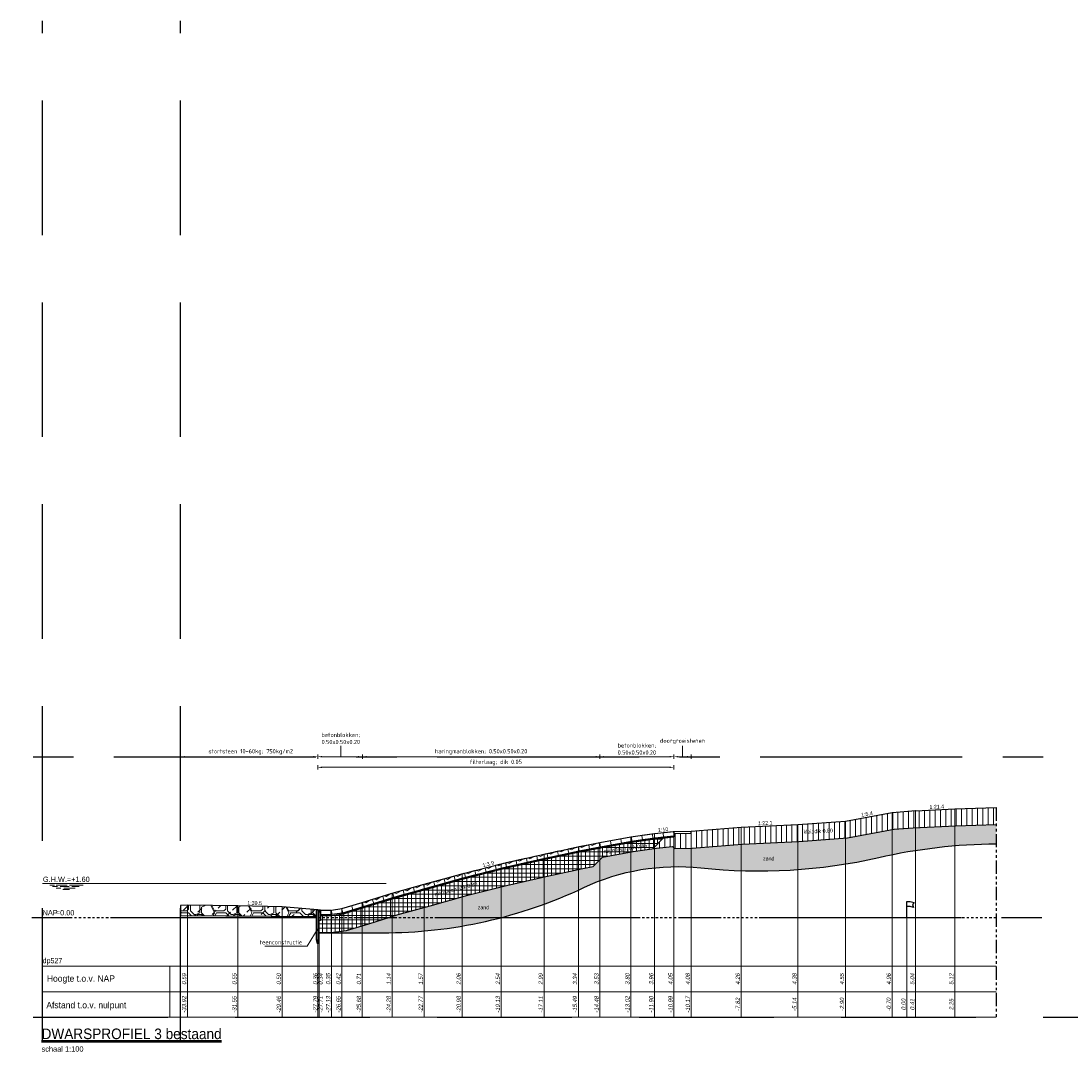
# Model space of a CAD drawing. Header units: metres. Extents: x -256 to 430, y -135 to 172.
# Tile 26 of 29: x 209 to 258, y 51 to 100. Entities that reach past the tile are written whole.
import ezdxf
from ezdxf.enums import TextEntityAlignment as Align

# ---------------------------------------------------------------- set-up
doc = ezdxf.new("R2010")
doc.units = ezdxf.units.M
doc.header["$LTSCALE"] = 0.1
for name, pattern in [('CENTER', [50.8, 31.75, -6.35, 6.35, -6.35]), ('HIDDEN', [9.525, 6.35, -3.175]), ('NAP', [20, 12.5, -2.5, 2.5, -2.5]), ('PHANTOM', [2.5, 1.25, -0.25, 0.25, -0.25, 0.25, -0.25])]:
    doc.linetypes.add(name, pattern=pattern)
for name, color, linetype, lineweight in [('DP-Afbreek', 2, 'PHANTOM', 25), ('DP-BS-arcering_betonblokken', 237, 'Continuous', 0), ('DP-BS-arcering_haringmanblokken', 25, 'Continuous', 0), ('DP-BS-arcering_klei', 253, 'Continuous', 0), ('DP-BS-arcering_kreukelberm', 253, 'Continuous', 0), ('DP-BS-arcering_mijnsteen', 253, 'Continuous', 0), ('DP-BS-arcering_zand', 6, 'Continuous', 25), ('DP-BS-Maatvoering', 2, 'Continuous', 20), ('DP-BS-Matenbalk_verlenglijnen', 253, 'Continuous', 0), ('DP-BS-materiaalomschrijving', 213, 'Continuous', 18), ('DP-BS-profiel', 2, 'Continuous', 25), ('DP-Matenbalk', 1, 'Continuous', 18), ('DP-Matenbalk-omschrijving', 3, 'Continuous', 35), ('DP-Matenbalk_bestaandehoogten', 6, 'Continuous', 25), ('DP-NAP-lijn', 6, 'NAP', 25), ('DP-Taludhelling', 1, 'Continuous', 18), ('DP-waterlijn', 1, 'Continuous', 13), ('DP-Waterlijn_tekst', 7, 'Continuous', 35), ('TL-2.5 mm tekst_schaaldp', 7, 'Continuous', 25), ('TL-5.0mm Tekst', 4, 'Continuous', 50)]:
    doc.layers.add(name, color=color, linetype=linetype, lineweight=lineweight)
doc.layers.add('DP-BS-arcrand', color=111, linetype='Continuous', plot=False)
doc.layers.add('THEORETISCHE_NULLIJN', color=255, linetype='Continuous')
doc.styles.add('bestomschr', font='isocp.shx', dxfattribs={"width": 0.96})
doc.styles.add('dp-besthgt', font='StagCAD.ttf', dxfattribs={"oblique": 10, "height": 0.2})
doc.styles.add('StagCAD', font='StagCAD.ttf')
doc.dimstyles.new('best-leader 1_100', dxfattribs={"dimscale": 0.1, "dimtxt": 2, "dimasz": 1.6, "dimexe": 0, "dimexo": 0, "dimgap": 0.8, "dimtad": 1, "dimrnd": 0.001, "dimzin": 1, "dimdsep": 46, "dimtxsty": 'bestomschr', "dimblk": 'RAD_PIJL', "dimcen": 0.09, "dimse1": 1, "dimse2": 1, "dimclrd": 212, "dimclre": 1, "dimclrt": 2, "dimazin": 0, "dimtfac": 1, "dimtix": 1, "dimtmove": 0, "dimatfit": 0, "dimfxl": 1, "dimtvp": 0.83, "dimtolj": 1, "dimtzin": 0, "dimlwd": 5, "dimarcsym": 0})
doc.dimstyles.new('best-maatv', dxfattribs={"dimscale": 0.1, "dimtxt": 2, "dimasz": 2, "dimexe": 1, "dimexo": 0, "dimgap": 1, "dimtad": 1, "dimrnd": 0.001, "dimzin": 1, "dimdsep": 46, "dimtxsty": 'bestomschr', "dimcen": 0.09, "dimclrd": 212, "dimclre": 212, "dimclrt": 2, "dimazin": 0, "dimtfac": 1, "dimtix": 1, "dimtmove": 0, "dimatfit": 3, "dimfxl": 1, "dimfxlon": 1, "dimtvp": 0.83, "dimtolj": 1, "dimtzin": 0, "dimlwd": 9, "dimlwe": 9, "dimarcsym": 0})

# ---------------------------------------------------------------- blocks, each defined once
blk = doc.blocks.new('*U29')
at = {"layer": 'DP-Matenbalk'}
for p, q in [((0, -4.7), (6, -4.7)), ((0, -7.1), (0, -4.7)), ((6, -4.7), (6, -7.1)), ((6, -4.7), (44.966, -4.7)), ((0, -5.9), (6, -5.9)), ((6, -5.9), (44.966, -5.9)), ((0, -7.1), (6, -7.1)), ((6, -7.1), (44.966, -7.1))]:
    blk.add_line(p, q, dxfattribs=at)
at = {"layer": 'DP-Matenbalk', "style": 'StagCAD', "width": 0.8}
blk.add_attdef('DPNR', (0, -4.556), '', height=0.25, dxfattribs=at)
at = {"layer": 'DP-Matenbalk-omschrijving', "style": 'StagCAD'}
for s, p in [('Hoogte t.o.v. NAP', (0.2, -5.425)), ('Afstand t.o.v. nulpunt', (0.175, -6.679))]:
    blk.add_text(s, height=0.3, dxfattribs=at).set_placement(p)
at = {"layer": 'TL-2.5 mm tekst_schaaldp', "style": 'StagCAD', "width": 0.96}
blk.add_attdef('SCHAAL', (-0.05, -8.724), '', height=0.25, dxfattribs=at)
at = {"layer": 'TL-5.0mm Tekst', "style": 'StagCAD', "width": 0.96}
blk.add_attdef('OMSCHRIJVING', (-0.05, -8.135), '', height=0.5, dxfattribs=at)
blk = doc.blocks.new('*D60')
at = {"layer": 'Defpoints', "color": 0, "transparency": 16777216}
for p in [(239.767, 65.289), (239.767, 61.759), (236.276, 61.235)]:
    blk.add_point(p, dxfattribs=at)
at = {"layer": 'DP-BS-Maatvoering', "color": 212, "lineweight": 9, "transparency": 16777216}
for p, q in [((236.276, 65.189), (236.276, 65.389)), ((239.767, 65.189), (239.767, 65.389)), ((236.476, 65.289), (239.567, 65.289))]:
    blk.add_line(p, q, dxfattribs=at)
at = {"layer": 'DP-BS-Maatvoering', "color": 212, "transparency": 16777216}
for points in [[(236.476, 65.322), (236.476, 65.256), (236.276, 65.289)], [(239.567, 65.322), (239.567, 65.256), (239.767, 65.289)]]:
    blk.add_solid(points, dxfattribs=at)
at = {"layer": 'DP-BS-Maatvoering', "color": 2, "transparency": 16777216, "insert": (238.022, 65.656), "char_height": 0.2, "attachment_point": 5, "style": 'bestomschr'}
blk.add_mtext('\\A1;betonblokken;\\P0.50x0.50x0.20', dxfattribs=at)
blk = doc.blocks.new('*D61')
at = {"layer": 'Defpoints', "color": 0, "transparency": 16777216}
for p in [(240.582, 65.289), (239.767, 61.759), (240.582, 61.78)]:
    blk.add_point(p, dxfattribs=at)
at = {"layer": 'DP-BS-Maatvoering', "color": 212, "lineweight": 9, "transparency": 16777216}
for p, q in [((239.767, 65.189), (239.767, 65.389)), ((240.582, 65.189), (240.582, 65.389)), ((239.967, 65.289), (240.382, 65.289))]:
    blk.add_line(p, q, dxfattribs=at)
at = {"layer": 'DP-BS-Maatvoering', "color": 212, "transparency": 16777216}
for points in [[(239.967, 65.322), (239.967, 65.256), (239.767, 65.289)], [(240.382, 65.322), (240.382, 65.256), (240.582, 65.289)]]:
    blk.add_solid(points, dxfattribs=at)
blk = doc.blocks.new('*D62')
at = {"layer": 'Defpoints', "color": 0, "transparency": 16777216}
for p in [(236.276, 65.289), (236.276, 61.235), (225.075, 58.412)]:
    blk.add_point(p, dxfattribs=at)
at = {"layer": 'DP-BS-Maatvoering', "color": 212, "lineweight": 9, "transparency": 16777216}
for p, q in [((225.075, 65.189), (225.075, 65.389)), ((236.276, 65.189), (236.276, 65.389)), ((225.275, 65.289), (236.076, 65.289))]:
    blk.add_line(p, q, dxfattribs=at)
at = {"layer": 'DP-BS-Maatvoering', "color": 212, "transparency": 16777216}
for points in [[(225.275, 65.322), (225.275, 65.256), (225.075, 65.289)], [(236.076, 65.322), (236.076, 65.256), (236.276, 65.289)]]:
    blk.add_solid(points, dxfattribs=at)
at = {"layer": 'DP-BS-Maatvoering', "color": 2, "transparency": 16777216, "insert": (230.675, 65.518), "char_height": 0.2, "attachment_point": 5, "style": 'bestomschr'}
blk.add_mtext('\\A1;haringmanblokken; 0.50x0.50x0.20', dxfattribs=at)
blk = doc.blocks.new('*D63')
at = {"layer": 'Defpoints', "color": 0, "transparency": 16777216}
for p in [(225.075, 65.289), (222.97, 58.061), (225.075, 58.412)]:
    blk.add_point(p, dxfattribs=at)
at = {"layer": 'DP-BS-Maatvoering', "color": 212, "lineweight": 9, "transparency": 16777216}
for p, q in [((222.97, 65.189), (222.97, 65.389)), ((225.075, 65.189), (225.075, 65.389)), ((223.17, 65.289), (224.875, 65.289))]:
    blk.add_line(p, q, dxfattribs=at)
at = {"layer": 'DP-BS-Maatvoering', "color": 212, "transparency": 16777216}
for points in [[(223.17, 65.322), (223.17, 65.256), (222.97, 65.289)], [(224.875, 65.322), (224.875, 65.256), (225.075, 65.289)]]:
    blk.add_solid(points, dxfattribs=at)
blk = doc.blocks.new('131', base_point=(1177.325884, 0))
at = {"layer": 'THEORETISCHE_NULLIJN'}
blk.add_lwpolyline([(1177.325884, 0), (1177.325884, 0.5), (1177.450884, 0.5), (1177.607134, 0.46875), (1177.544634, 0.40625), (1177.575884, 0.3125), (1177.450884, 0.34375), (1177.325884, 0.34375)], dxfattribs=at)
blk = doc.blocks.new('*U33')
at = {"layer": 'DP-NAP-lijn'}
blk.add_line((0, 0), (449.66, 0), dxfattribs=at)
at = {"layer": 'DP-waterlijn'}
for p, q in [((0, 16), (162.03, 16)), ((3.38, 15.3), (5.63, 15.3)), ((6.33, 15.3), (11.56, 15.3)), ((12.73, 15.3), (19.08, 15.3)), ((4.71, 14.6), (6.95, 14.6)), ((8.57, 13.9), (6.38, 13.9)), ((8.25, 14.6), (12.51, 14.6)), ((9.6, 13.2), (12.74, 13.2)), ((15.31, 13.9), (10.04, 13.9)), ((13.84, 14.6), (17.21, 14.6))]:
    blk.add_line(p, q, dxfattribs=at)
at = {"layer": 'DP-NAP-lijn', "style": 'StagCAD'}
blk.add_text('NAP', height=2.5, dxfattribs=at).set_placement((0, 1))
blk.add_attdef('NAPLIJN', (6.25, 1), '', height=2.5, dxfattribs=at)
at = {"layer": 'DP-Waterlijn_tekst', "style": 'StagCAD'}
blk.add_attdef('WP', text='', height=2.5, dxfattribs=at).set_placement((11.17, 16), align=Align.BOTTOM_CENTER)
blk = doc.blocks.new('RAD_PIJL')
at = {"color": 1, "linetype": 'Continuous'}
blk.add_solid([(-2.83, -0.75), (-2.83, 0.75), (0, 0)], dxfattribs=at)
blk = doc.blocks.new('*D64')
at = {"layer": 'Defpoints', "color": 0, "transparency": 16777216}
for p in [(239.767, 64.789), (239.767, 61.759), (222.97, 58.061)]:
    blk.add_point(p, dxfattribs=at)
at = {"layer": 'DP-BS-Maatvoering', "color": 212, "lineweight": 9, "transparency": 16777216}
for p, q in [((222.97, 64.689), (222.97, 64.889)), ((239.767, 64.689), (239.767, 64.889)), ((223.17, 64.789), (239.567, 64.789))]:
    blk.add_line(p, q, dxfattribs=at)
at = {"layer": 'DP-BS-Maatvoering', "color": 212, "transparency": 16777216}
for points in [[(223.17, 64.822), (223.17, 64.756), (222.97, 64.789)], [(239.567, 64.822), (239.567, 64.756), (239.767, 64.789)]]:
    blk.add_solid(points, dxfattribs=at)
at = {"layer": 'DP-BS-Maatvoering', "color": 2, "transparency": 16777216, "insert": (231.369, 65.018), "char_height": 0.2, "attachment_point": 5, "style": 'bestomschr'}
blk.add_mtext('\\A1;filterlaag; dik 0.05', dxfattribs=at)
blk = doc.blocks.new('*D65')
at = {"layer": 'Defpoints', "color": 0, "transparency": 16777216}
for p in [(222.97, 65.289), (216.5, 58.274), (222.97, 58.061)]:
    blk.add_point(p, dxfattribs=at)
at = {"layer": 'DP-BS-Maatvoering', "color": 212, "lineweight": 9, "transparency": 16777216}
for p, q in [((216.5, 65.189), (216.5, 65.389)), ((222.97, 65.189), (222.97, 65.389)), ((216.7, 65.289), (222.77, 65.289))]:
    blk.add_line(p, q, dxfattribs=at)
at = {"layer": 'DP-BS-Maatvoering', "color": 212, "transparency": 16777216}
for points in [[(216.7, 65.322), (216.7, 65.256), (216.5, 65.289)], [(222.77, 65.322), (222.77, 65.256), (222.97, 65.289)]]:
    blk.add_solid(points, dxfattribs=at)
at = {"layer": 'DP-BS-Maatvoering', "color": 2, "transparency": 16777216, "insert": (219.812, 65.518), "char_height": 0.2, "attachment_point": 5, "style": 'bestomschr'}
blk.add_mtext('\\A1;stortsteen 10-60kg; 750kg/m2', dxfattribs=at)
blk = doc.blocks.new('BB-20-50')
blk.add_lwpolyline([(0, 0), (0.5, 0), (0.5, 0.18), (0.48, 0.2), (0.02, 0.2), (0, 0.18)], close=True)
blk = doc.blocks.new('HB-20-50')
blk.add_lwpolyline([(0, 0), (0.5, 0), (0.5, 0.18), (0.48, 0.2), (0.02, 0.2), (0, 0.18)], close=True)
blk.add_lwpolyline([(0.07, 0.2), (0.16, 0.13), (0.41, 0.2)])

msp = doc.modelspace()

# ---------------------------------------------------------------- hatches: boundary and pattern name
at = {"layer": 'DP-BS-arcering_klei'}
h = msp.add_hatch(dxfattribs=at)
h.set_pattern_fill('_USER', color=256, scale=0.25, angle=90, pattern_type=0)
h.set_pattern_definition([(90, (240.58197, 61.78), (-0.25, 0), [])])
h.paths.add_polyline_path([(250.159, 61.8675), (251.0446, 61.9345), (253.0402, 62.0276), (254.9661, 62.0925), (254.9661, 62.893), (253.0081, 62.827), (251.1655, 62.741), (251.1666, 62.746), (250.0559, 62.662), (247.8509, 62.255), (245.6135, 62.086), (242.9372, 61.965), (240.582, 61.78), (240.5846, 61.68), (239.7701, 61.659), (239.7739, 61.5084), (239.2806, 61.4591), (238.7687, 60.9472), (238.9437, 60.9731), (239.6987, 61.0486), (239.7881, 60.9593), (240.6236, 60.9808), (242.9866, 61.1664), (245.6617, 61.2874), (247.9539, 61.4605)])
h.paths.add_polyline_path([(245.8278, 61.5755), (247.3289, 61.6517), (247.3125, 61.9753), (245.8114, 61.8991)], flags=24)
at = {"layer": 'DP-BS-arcering_kreukelberm'}
h = msp.add_hatch(dxfattribs=at)
h.set_pattern_fill('NATUURST', color=256, scale=0.175, pattern_type=2)
h.set_pattern_definition([(0, (224.1446, 57.8406), (1.75, 1.75), [0.0875, -0.0875, 0.175, -1.4]), (0, (223.4446, 57.928), (1.75, 1.75), [0.4375, -1.3125]), (0, (223.3571, 58.0156), (1.75, 1.75), [0.4375, -1.3125]), (0, (224.1446, 58.453), (1.75, 1.75), [0.0875, -1.6625]), (0, (223.2696, 58.628), (1.75, 1.75), [0.2625, -1.4875]), (0, (223.2696, 58.7156), (1.75, 1.75), [0.2625, -1.4875]), (0, (224.3196, 58.803), (1.75, 1.75), [0.525, -1.225]), (0, (224.2321, 58.8906), (1.75, 1.75), [0.525, -1.225]), (0, (223.7946, 59.0656), (1.75, 1.75), [0.175, -1.575]), (0, (223.8821, 59.153), (1.75, 1.75), [0.0875, -1.6625]), (0, (223.0946, 59.328), (1.75, 1.75), [0.0875, -0.0875, 0.0875, -1.4875]), (90, (223.0946, 58.978), (-1.75, 1.75), [0.2625, -1.4875]), (90, (223.1821, 58.3656), (-1.75, 1.75), [0.0875, -0.175, 0.0875, -0.175, 0.35, -0.875]), (90, (223.3571, 59.4156), (-1.75, 1.75), [0.0875, -1.6625]), (90, (223.6196, 58.628), (-1.75, 1.75), [0.0875, -1.6625]), (90, (223.7071, 59.0656), (-1.75, 1.75), [0.0875, -1.6625]), (90, (223.8821, 58.103), (-1.75, 1.75), [0.175, -1.575]), (90, (223.9696, 58.0156), (-1.75, 1.75), [0.2625, -1.4875]), (90, (224.0571, 59.0656), (-1.75, 1.75), [0.175, -0.0875, 0.175, -1.3125]), (90, (224.1446, 58.5406), (-1.75, 1.75), [0.35, -1.4]), (90, (224.2321, 58.5406), (-1.75, 1.75), [0.175, -1.575]), (90, (224.4071, 57.928), (-1.75, 1.75), [0.35, -1.4]), (90, (224.4946, 57.928), (-1.75, 1.75), [0.2625, -1.4875]), (45, (223.7946, 58.0156), (0, 1.75), [0.12374, -2.35113]), (45, (224.0571, 58.4531), (0, 1.75), [0.12374, -2.35113]), (45, (224.2321, 58.7156), (0, 1.75), [0.12374, -2.35113]), (45, (223.0071, 58.8906), (0, 1.75), [0.12374, -2.35113]), (45, (223.1821, 59.2406), (0, 1.75), [0.12374, -2.35113]), (45, (223.9696, 58.2781), (0, 1.75), [0.2475, -2.2274]), (45, (224.1446, 59.4156), (0, 1.75), [0.2475, -2.2274]), (135, (224.0571, 57.7531), (-1.75, 0), [0.2475, -2.2274]), (135, (224.1446, 57.8406), (-1.75, 0), [0.2475, -2.2274]), (135, (224.4071, 58.2781), (-1.75, 0), [0.2475, -2.2274]), (135, (224.1446, 58.8906), (-1.75, 0), [0.2475, -2.2274]), (135, (224.2321, 58.8906), (-1.75, 0), [0.2475, -2.2274]), (135, (223.8821, 58.3656), (-1.75, 0), [0.37123, -2.10364]), (135, (224.4946, 58.2781), (-1.75, 0), [0.37123, -2.10364]), (135, (223.8821, 58.2781), (-1.75, 0), [0.49497, -1.9799]), (135, (223.0946, 59.3281), (-1.75, 0), [0.49497, -1.9799]), (135, (223.0946, 59.2406), (-1.75, 0), [0.49497, -1.9799]), (135, (223.1821, 58.2781), (-1.75, 0), [0.12374, -2.35113]), (135, (223.1821, 58.7156), (-1.75, 0), [0.12374, -2.35113]), (26.565, (224.2321, 57.8406), (1.75, 7e-10), [0.19566, -3.71746]), (26.565, (223.8821, 58.3656), (1.75, 7e-10), [0.19566, -3.71746]), (26.565, (224.4946, 58.1906), (1.75, 7e-10), [0.3913, -3.5218]), (26.565, (224.4946, 58.2781), (1.75, 7e-10), [0.3913, -3.5218]), (63.435, (223.9696, 59.1531), (9e-11, 1.75), [0.19565, -1.9565, 0.3913, -1.36967]), (63.435, (223.0946, 58.4531), (9e-11, 1.75), [0.19566, -3.71746]), (63.435, (223.3571, 57.7531), (9e-11, 1.75), [0.19566, -3.71746]), (63.435, (223.1821, 58.4531), (9e-11, 1.75), [0.19566, -3.71746]), (63.435, (224.0571, 59.2406), (9e-11, 1.75), [0.19566, -3.71746]), (63.435, (223.9696, 59.1531), (9e-11, 1.75), [0.19566, -3.71746]), (63.435, (223.6196, 58.7156), (9e-11, 1.75), [0.3913, -3.5218]), (63.435, (223.5321, 58.7156), (9e-11, 1.75), [0.3913, -3.5218]), (116.565, (223.2696, 58.7156), (-7e-10, 1.75), [0.19566, -3.71746]), (116.565, (223.3571, 57.9281), (-7e-10, 1.75), [0.3913, -3.5218]), (116.565, (223.3571, 58.0156), (-7e-10, 1.75), [0.3913, -3.5218]), (153.435, (223.7071, 59.1531), (-1.75, 9e-11), [0.3913, -3.5218]), (153.435, (223.8821, 59.1531), (-1.75, 9e-11), [0.58697, -3.32615]), (45, (223.3063, 57.75307), (-0.3867, 0.3867), [0.273438, -0.13672])])
h.paths.add_polyline_path([(222.9196, 57.7531), (222.9196, 58.061), (222.9696, 58.061), (221.2951, 58.202), (219.2038, 58.255), (216.8316, 58.29), (216.5, 58.2741), (216.5, 57.7925)])
at = {"layer": 'DP-BS-arcering_mijnsteen'}
h = msp.add_hatch(dxfattribs=at)
h.set_pattern_fill('_U', color=256, scale=0.2, angle=90, double=1, pattern_type=0)
h.set_pattern_definition([(90, (0, 0), (-0.2, -1e-16), []), (180, (0, 0), (2e-16, -0.2), [])])
h.paths.add_polyline_path([(236.4048, 60.5469), (237.8499, 60.8113), (238.7687, 60.9472), (239.2806, 61.4591), (238.8883, 61.4198), (237.7765, 61.2553), (236.3219, 60.9892), (235.31, 60.7989), (233.6996, 60.4499), (231.6811, 59.9969), (229.8416, 59.5235), (228.0563, 59.0282), (226.5462, 58.6062), (225.1476, 58.1729), (224.1633, 57.8771), (223.6477, 57.8044), (223.0946, 57.792), (223.0946, 57.561), (223.0196, 57.561), (223.0196, 56.9901), (223.7128, 57.0056), (224.3353, 57.0934), (225.3811, 57.4077), (226.7723, 57.8387), (228.2709, 58.2575), (230.0482, 58.7506), (231.8684, 59.2191), (233.8719, 59.6686), (235.4687, 60.0148), (235.9662, 60.1083)])
h.paths.add_polyline_path([(236.4373, 60.6295), (238.5755, 60.9358), (238.5257, 61.2833), (236.3875, 60.9769)], flags=24)
h.paths.add_polyline_path([(228.497, 58.6029), (230.5723, 59.1331), (230.4854, 59.4732), (228.4101, 58.9429)], flags=24)
at = {"layer": 'DP-BS-arcering_zand'}
h = msp.add_hatch(dxfattribs=at)
h.set_pattern_fill('CUNETZAND', color=256, scale=0.1, pattern_type=2)
h.set_pattern_definition([(0, (0, 0), (0.0625, 0.0625), [0, -0.125])])
h.paths.add_polyline_path([(235.514, 59.1138, -0.138309), (241.0337, 60.045, 0.0832552), (249.4235, 60.5354, -0.0540612), (254.9661, 61.1841), (254.9661, 62.0925), (253.0402, 62.0276), (251.0446, 61.9345), (250.159, 61.8675), (247.9539, 61.4605), (245.6617, 61.2874), (242.9866, 61.1664), (240.6236, 60.9808), (239.7881, 60.9593), (239.6987, 61.0486), (238.9437, 60.9731), (237.8499, 60.8113), (236.4048, 60.5469), (235.9662, 60.1083), (235.4687, 60.0148), (233.8719, 59.6686), (231.8684, 59.2191), (230.0482, 58.7506), (228.2709, 58.2575), (226.7723, 57.8387), (225.3811, 57.4077), (224.3353, 57.0934), (223.7128, 57.0056), (223.0196, 56.9901), (223.0196, 56.9807), (226.0196, 56.9807, 0.1109537)])
h.paths.add_polyline_path([(230.4893, 58.0632), (231.0833, 58.0632), (231.0833, 58.3332), (230.4893, 58.3332)], flags=24)
h.paths.add_polyline_path([(243.9418, 60.3668), (244.5358, 60.3668), (244.5358, 60.6368), (243.9418, 60.6368)], flags=24)
h.paths.add_polyline_path([(236.8938, 60.7079), (239.0319, 61.0142), (238.9822, 61.3617), (236.844, 61.0553)], flags=24)
h.paths.add_polyline_path([(245.8278, 61.5755), (247.3289, 61.6517), (247.3125, 61.9753), (245.8114, 61.8991)], flags=24)
h.paths.add_polyline_path([(228.497, 58.6029), (230.5723, 59.1331), (230.4854, 59.4732), (228.4101, 58.9429)], flags=24)

# ---------------------------------------------------------------- linework, layer by layer
at = {"layer": 'Defpoints', "linetype": 'HIDDEN', "ltscale": 10}
for points in [[(210, 13.7), (210, 100)], [(216.5, 13.7), (216.5, 100)], [(0, 53), (308, 53)]]:
    msp.add_lwpolyline(points, dxfattribs=at)
at = {"layer": 'Defpoints', "linetype": 'CENTER', "ltscale": 3}
for points in [[(0, 65.2891), (308, 65.2891)], [(-0.0548, 57.704), (308, 57.704)]]:
    msp.add_lwpolyline(points, dxfattribs=at)
at = {"layer": 'DP-Afbreek', "ltscale": 5}
msp.add_lwpolyline([(254.9661, 62.893), (254.9661, 53)], dxfattribs=at)
at = {"layer": 'DP-BS-arcrand'}
msp.add_lwpolyline([(223.0196, 56.9807), (226.0196, 56.9807, 0.1109537), (235.514, 59.1138, -0.138309), (241.0337, 60.045, 0.0832552), (249.4235, 60.5354, -0.0540612), (254.9661, 61.1841, -0.0540612)], format="xyb", dxfattribs=at)
at = {"layer": 'DP-BS-Maatvoering', "color": 212, "lineweight": 9}
for p, q in [((224.0607, 65.2891), (224.0607, 65.7974)), ((240.1747, 65.2891), (240.1747, 65.7974))]:
    msp.add_line(p, q, dxfattribs=at)
at = {"layer": 'DP-BS-Matenbalk_verlenglijnen'}
for points in [[(250.0559, 62.662), (250.0559, 53)], [(251.1655, 62.741), (251.1655, 53)], [(253.0081, 62.827), (253.0081, 53)], [(242.9372, 61.965), (242.9372, 53)], [(245.6135, 62.086), (245.6135, 53)], [(247.8509, 62.255), (247.8509, 53)], [(237.7357, 61.502), (237.7357, 53)], [(238.8576, 61.668), (238.8576, 53)], [(239.7675, 61.759), (239.7675, 53)], [(240.582, 61.78), (240.582, 53)], [(235.2604, 61.044), (235.2604, 53)], [(236.2763, 61.235), (236.2763, 53)], [(233.6457, 60.694), (233.6457, 53)], [(231.6225, 60.24), (231.6225, 53)], [(229.777, 59.765), (229.777, 53)], [(227.9893, 59.269), (227.9893, 53)], [(226.4755, 58.846), (226.4755, 53)], [(216.8316, 58.29), (216.8316, 53)], [(219.2038, 58.255), (219.2038, 53)], [(221.2951, 58.202), (221.2951, 53)], [(222.9696, 58.061), (222.9696, 53)], [(223.0467, 58.041), (223.0467, 53)], [(223.6274, 58.054), (223.6274, 53)], [(224.1096, 58.122), (224.1096, 53)], [(225.0746, 58.412), (225.0746, 53)], [(250.7566, 57.704), (250.7566, 53)]]:
    msp.add_lwpolyline(points, dxfattribs=at)
at = {"layer": 'DP-BS-profiel'}
for p, q in [((222.9196, 58.061), (223.0196, 58.061)), ((222.9696, 56.461), (222.9696, 56.621))]:
    msp.add_line(p, q, dxfattribs=at)
for points in [[(222.9696, 58.061), (223.0467, 58.041), (223.6274, 58.054), (224.1096, 58.122), (225.0746, 58.412), (226.4755, 58.846), (227.9893, 59.269), (229.777, 59.765), (231.6225, 60.24), (233.6457, 60.694), (235.2604, 61.044), (236.2763, 61.235), (237.7357, 61.502), (238.8576, 61.668), (239.7675, 61.759), (240.582, 61.78), (242.9372, 61.965), (245.6135, 62.086), (247.8509, 62.255), (250.0559, 62.662), (251.1666, 62.746), (251.1655, 62.741), (253.0081, 62.827), (254.9661, 62.893)], [(223.0196, 56.9901), (223.7128, 57.0056), (224.3353, 57.0934), (225.3811, 57.4077), (226.7723, 57.8387), (228.2709, 58.2575), (230.0482, 58.7506), (231.8684, 59.2191), (233.8719, 59.6686), (235.4687, 60.0148), (235.9662, 60.1083), (236.4048, 60.5469), (237.8499, 60.8113), (238.9437, 60.9731), (239.6987, 61.0486), (239.7881, 60.9593), (240.6236, 60.9808), (242.9866, 61.1664), (245.6617, 61.2874), (247.9539, 61.4605), (250.159, 61.8675), (251.0446, 61.9345), (253.0402, 62.0276), (254.9661, 62.0925)], [(223.0946, 57.842), (223.6437, 57.8543), (224.1526, 57.9261), (225.133, 58.2207), (226.5321, 58.6541), (228.0429, 59.0763), (229.8287, 59.5718), (231.6693, 60.0455), (233.6888, 60.4987), (235.3001, 60.848), (236.3127, 61.0384), (237.7683, 61.3047), (238.8822, 61.4695), (239.7727, 61.5585)], [(223.0946, 57.792), (223.6477, 57.8044), (224.1633, 57.8771), (225.1476, 58.1729), (226.5462, 58.6062), (228.0563, 59.0282), (229.8416, 59.5235), (231.6811, 59.9969), (233.6996, 60.4499), (235.31, 60.7989), (236.3219, 60.9892), (237.7765, 61.2553), (238.8883, 61.4198), (239.7739, 61.5084)], [(239.2806, 61.4591), (238.7687, 60.9472)], [(239.7675, 61.759), (239.7701, 61.659), (240.5846, 61.68), (240.582, 61.78)], [(239.7701, 61.659), (239.7739, 61.5084)], [(222.9696, 58.061), (221.2951, 58.202), (219.2038, 58.255), (216.8316, 58.29), (216.5, 58.2741), (216.5, 57.7925), (222.9196, 57.7531)], [(223.0196, 58.061), (223.0946, 58.061), (223.0946, 57.561), (223.0196, 57.561)]]:
    msp.add_lwpolyline(points, dxfattribs=at)
msp.add_lwpolyline([(222.9196, 56.661), (222.9196, 58.061), (222.9296, 58.071), (223.0096, 58.071), (223.0196, 58.061), (223.0196, 56.661), (222.9796, 56.461), (222.9596, 56.461)], close=True, dxfattribs=at)
msp.add_ellipse((222.9486, 56.621), major_axis=(0, 0.04), ratio=0.525, start_param=4.712389, end_param=7.8539816, dxfattribs=at)
at = {"layer": 'DP-BS-profiel', "extrusion": (0, 0, -1)}
msp.add_ellipse((222.9906, 56.621), major_axis=(0, 0.04), ratio=0.525, start_param=4.712389, end_param=7.8539816, dxfattribs=at)

# ---------------------------------------------------------------- block references
at = {"layer": 'DP-BS-arcering_betonblokken'}
for p, rotation in [((236.8046, 61.1283), 10.36772563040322), ((237.2964, 61.2183), 10.36772563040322), ((237.7884, 61.3076), 8.41651513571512), ((238.283, 61.3808), 8.41651513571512), ((238.7776, 61.454), 6.285769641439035), ((239.2745, 61.5087), 5.711192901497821), ((236.3127, 61.0384), 10.36772563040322), ((223.0946, 57.842), 1.282418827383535), ((223.6437, 57.8543), 8.027361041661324), ((224.1526, 57.9261), 16.7256774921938), ((224.6314, 58.07), 16.72567749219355)]:
    msp.add_blockref('BB-20-50', p, dxfattribs=dict(at, rotation=rotation))
at = {"layer": 'DP-BS-arcering_betonblokken', "xscale": 0.0012720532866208, "rotation": 5.711192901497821}
msp.add_blockref('BB-20-50', (239.772, 61.5585), dxfattribs=at)
at = {"layer": 'DP-BS-arcering_haringmanblokken'}
for p, rotation in [((234.3173, 60.6349), 12.23012209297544), ((234.8059, 60.7408), 12.23012209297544), ((235.2946, 60.8468), 10.66663143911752), ((235.7859, 60.9393), 10.64866781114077), ((232.3648, 60.2016), 12.64734072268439), ((232.8526, 60.3111), 12.64734072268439), ((233.3405, 60.4205), 12.64734072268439), ((233.8286, 60.529), 12.23012209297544), ((229.9385, 59.6), 14.43358624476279), ((230.4227, 59.7247), 14.43358624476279), ((230.9069, 59.8493), 14.43358624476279), ((231.3911, 59.9739), 14.43358624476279), ((231.8769, 60.0921), 12.64734072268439), ((228.4925, 59.2011), 15.50651928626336), ((228.9743, 59.3347), 15.50651928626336), ((229.4561, 59.4684), 15.50651928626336), ((226.5661, 58.6636), 15.61256437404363), ((227.0476, 58.7982), 15.61256437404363), ((227.5292, 58.9328), 15.61256437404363), ((228.0108, 59.0673), 15.61256437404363), ((225.133, 58.2207), 17.21284017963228), ((225.6106, 58.3687), 17.21284017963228), ((226.0882, 58.5166), 17.21284017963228)]:
    msp.add_blockref('HB-20-50', p, dxfattribs=dict(at, rotation=rotation))
at = {"layer": 'DP-BS-arcering_haringmanblokken', "xscale": 0.0721128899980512, "rotation": 10.64866781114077}
msp.add_blockref('HB-20-50', (236.2773, 61.0317), dxfattribs=at)
at = {"layer": 'DP-Matenbalk'}
msp.add_blockref('*U29', (210, 60.1), dxfattribs=at).add_auto_attribs({'SCHAAL': 'schaal 1:100', 'OMSCHRIJVING': '%%uDWARSPROFIEL 3 bestaand', 'DPNR': 'dp527'})
at = {"layer": 'DP-NAP-lijn', "xscale": 0.1, "yscale": 0.1, "zscale": 0.1}
msp.add_blockref('*U33', (210, 57.704), dxfattribs=at).add_auto_attribs({'WP': 'G.H.W.=+1.60', 'NAPLIJN': '=0.00'})
at = {"layer": 'THEORETISCHE_NULLIJN', "xscale": 1.199999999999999, "yscale": 1.5, "zscale": 1.199999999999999}
msp.add_blockref('131', (250.7566, 57.704), dxfattribs=at)

# ---------------------------------------------------------------- texts
at = {"layer": 'DP-BS-Maatvoering', "char_height": 0.2, "attachment_point": 8, "style": 'bestomschr'}
for s, insert in [('\\A1;{\\C2;betonblokken;\\P0.50x0.50x0.20}', (224.0607, 65.8853)), ('\\A1;{\\C2;doorgroeistenen}', (240.1747, 65.8853))]:
    msp.add_mtext(s, dxfattribs=dict(at, insert=insert))
at = {"layer": 'DP-BS-Maatvoering', "color": 2, "insert": (222.24, 56.4351), "char_height": 0.2, "attachment_point": 9, "style": 'bestomschr'}
msp.add_mtext('\\A1;teenconstructie', dxfattribs=at)
at = {"layer": 'DP-BS-materiaalomschrijving', "style": 'StagCAD'}
for s, rotation, p in [('klei; dik 0.80', 2.90543, (246.5775, 61.6316)), ('mijnsteen; dik 0.45', 8.15372, (237.5007, 60.8227)), ('mijnsteen; dik 0.80', 14.33381, (229.5246, 58.9072))]:
    msp.add_text(s, height=0.18, rotation=rotation, dxfattribs=at).set_placement(p, align=Align.BOTTOM_CENTER)
for p in [(244.2388, 60.3398), (230.7863, 58.0362)]:
    msp.add_text('zand', height=0.18, dxfattribs=at).set_placement(p, align=Align.BOTTOM_CENTER)
at = {"layer": 'DP-Matenbalk_bestaandehoogten', "style": 'dp-besthgt', "oblique": 10}
for s, p in [('0.59', (216.8316, 54.8)), ('0.55', (219.2038, 54.8)), ('0.50', (221.2951, 54.8)), ('0.36', (223.0211, 54.8)), ('0.34', (223.2638, 54.7973)), ('0.35', (223.6274, 54.8)), ('0.42', (224.1096, 54.8)), ('0.71', (225.0746, 54.8)), ('1.14', (226.4755, 54.8)), ('1.57', (227.9893, 54.8)), ('2.06', (229.777, 54.8)), ('2.54', (231.6225, 54.8)), ('2.99', (233.6457, 54.8)), ('3.34', (235.2604, 54.8)), ('3.53', (236.2763, 54.8)), ('3.80', (237.7357, 54.8)), ('3.96', (238.8576, 54.8)), ('4.05', (239.7675, 54.8)), ('4.08', (240.582, 54.8)), ('4.26', (242.9372, 54.8)), ('4.38', (245.6135, 54.8)), ('4.55', (247.8509, 54.8)), ('4.96', (250.0559, 54.8)), ('5.04', (251.1666, 54.8)), ('5.12', (253.0081, 54.8)), ('-33.92', (216.8316, 53.6)), ('-31.55', (219.2038, 53.6)), ('-29.46', (221.2951, 53.6)), ('-27.79', (223.0211, 53.6)), ('-27.71', (223.2679, 53.601)), ('-27.13', (223.6274, 53.6)), ('-26.65', (224.1096, 53.6)), ('-25.68', (225.0746, 53.6)), ('-24.28', (226.4755, 53.6)), ('-22.77', (227.9893, 53.6)), ('-20.98', (229.777, 53.6)), ('-19.13', (231.6225, 53.6)), ('-17.11', (233.6457, 53.6)), ('-15.49', (235.2604, 53.6)), ('-14.48', (236.2763, 53.6)), ('-13.02', (237.7357, 53.6)), ('-11.90', (238.8576, 53.6)), ('-10.99', (239.7675, 53.6)), ('-10.17', (240.582, 53.6)), ('-7.82', (242.9372, 53.6)), ('-5.14', (245.6135, 53.6)), ('-2.90', (247.8509, 53.6)), ('-0.70', (250.0559, 53.6)), ('0.00', (250.7566, 53.6)), ('0.41', (251.1666, 53.6)), ('2.25', (253.0081, 53.6))]:
    msp.add_text(s, height=0.2, rotation=90, dxfattribs=at).set_placement(p, align=Align.BOTTOM_CENTER)
at = {"layer": 'DP-Taludhelling', "style": 'StagCAD'}
for s, rotation, p in [('1:21.4', 2.67227, (252.168, 62.7878)), ('1:5.4', 10.45794, (248.892, 62.4472)), ('1:10', 5.71119, (239.2745, 61.7097)), ('1:22.1', 2.58873, (244.0762, 62.0165)), ('1:3.9', 14.43359, (231.0489, 60.0924)), ('1:39.5', 358.54826, (219.9928, 58.245))]:
    msp.add_text(s, height=0.18, rotation=rotation, dxfattribs=at).set_placement(p, align=Align.BOTTOM_CENTER)

# ---------------------------------------------------------------- dimensions: what is measured, and where the dimension line sits
at = {"layer": 'DP-BS-Maatvoering'}
for base, p1, p2, text, picture, middle in [((222.9696, 65.2891), (216.5, 58.2741), (222.9696, 58.061), 'stortsteen 10-60kg; 750kg/m2', '*D65', (219.8119, 65.2891)), ((239.7675, 65.2891), (236.2763, 61.235), (239.7675, 61.759), 'betonblokken;\\P0.50x0.50x0.20', '*D60', (238.0219, 65.2891)), ((225.0746, 65.2891), (222.9696, 58.061), (225.0746, 58.412), ' ', '*D63', (224.0607, 65.2891)), ((236.2763, 65.2891), (225.0746, 58.412), (236.2763, 61.235), 'haringmanblokken; 0.50x0.50x0.20', '*D62', (230.6754, 65.2891)), ((240.582, 65.2891), (239.7675, 61.759), (240.582, 61.78), ' ', '*D61', (240.1747, 65.2891))]:
    dim = msp.add_linear_dim(base=base, p1=p1, p2=p2, text=text, dimstyle='best-maatv', dxfattribs=at)
    dim.commit()
    dim.dimension.update_dxf_attribs({"geometry": picture, "text_midpoint": middle, "dimtype": 160})
dim = msp.add_linear_dim(base=(239.7675, 64.7891), p1=(222.9696, 58.061), p2=(239.7675, 61.759), text='filterlaag; dik 0.05', dimstyle='best-maatv', dxfattribs=at)
dim.commit()
dim.dimension.update_dxf_attribs({"geometry": '*D64', "text_midpoint": (231.3686, 65.0177)})

# ---------------------------------------------------------------- leaders
at = {"layer": 'DP-BS-Maatvoering', "annotation_type": 0, "has_hookline": 1, "hookline_direction": 1, "text_width": 1.7669}
msp.add_leader([(222.9862, 57.1949), (222.48, 56.3551), (222.32, 56.3551)], dimstyle='best-leader 1_100', override={"dimgap": 0.8, "dimtad": 1}, dxfattribs=at)

doc.saveas('drawing.dxf')
